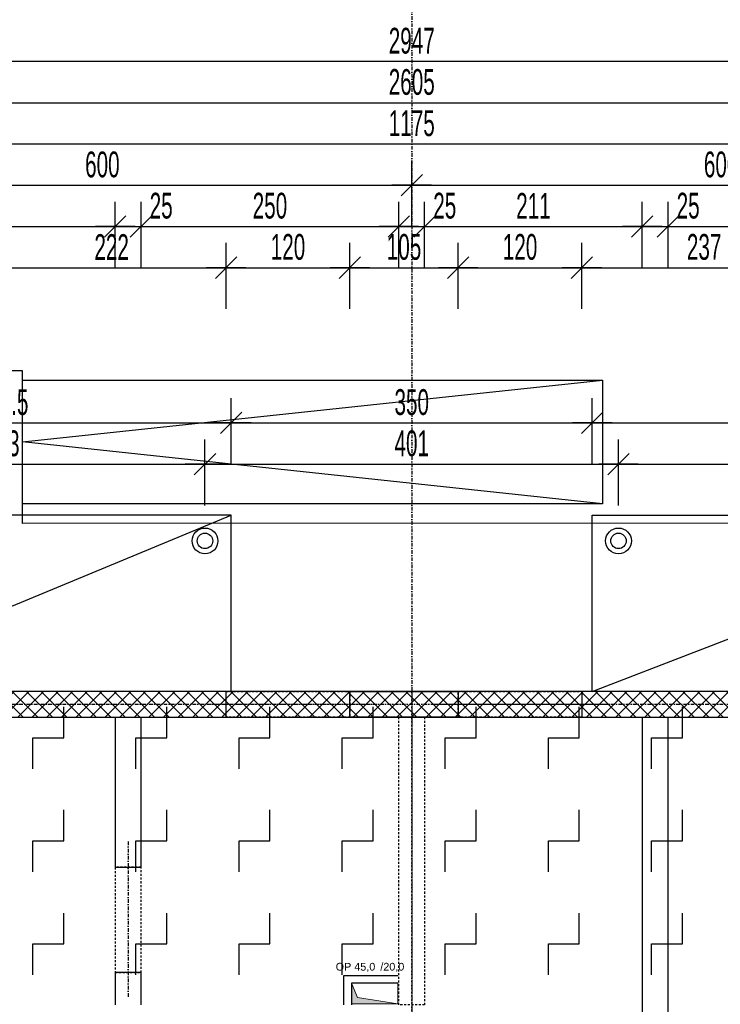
# Model space of a CAD drawing. Header units: millimetres. Extents: x -22500 to -4121, y -19317 to -14831.
# Tile 66 of 70: x -6726 to -6047, y -16507 to -15552. Entities that reach past the tile are written whole.
import ezdxf

# ---------------------------------------------------------------- set-up
doc = ezdxf.new("R2010")
doc.units = ezdxf.units.MM
doc.header["$LTSCALE"] = 10
doc.linetypes.add('MO', pattern=[0.7, 0.35, -0.17, 0.01, -0.17])
doc.linetypes.add('MP', pattern=[0.36, 0.2, -0.16])
for name, color, linetype in [('BA_szr', 1, 'Continuous'), ('BA_wym', 1, 'Continuous'), ('BD_lpm', 1, 'MP'), ('BD_osm', 1, 'MO'), ('BD_wic', 1, 'Continuous'), ('BD_wig', 3, 'Continuous'), ('BD_wis', 2, 'Continuous'), ('BZ_P_prz', 4, 'Continuous')]:
    doc.layers.add(name, color=color, linetype=linetype)
doc.layers.add('Nowe_A-Przebicia_Nr_pióra__1', color=7, linetype='Continuous', lineweight=13)
doc.layers.add('Nowe_A-Przebicia_Nr_pióra__102', color=7, linetype='Continuous', lineweight=5, true_color=0xcccccc)
doc.styles.add('BIKWYM', font='bikromsw.shx', dxfattribs={"width": 0.6})
doc.styles.add('STYL_AUTOMATYCZNY_1', font='arial.ttf')
doc.dimstyles.new('BA_KR_100_cm', dxfattribs={"dimtxt": 25, "dimasz": 1.666667, "dimexe": 24, "dimexo": 0, "dimgap": 0, "dimtad": 0, "dimdec": 1, "dimrnd": 0.5, "dimzin": 9, "dimdsep": 46, "dimtxsty": 'BIKWYM', "dimblk": 'WYM-KR', "dimcen": 0, "dimdle": 20, "dimclrd": 256, "dimclre": 256, "dimclrt": 2, "dimadec": 0, "dimazin": 0, "dimtfac": 0.033333, "dimtdec": 1, "dimtmove": 0, "dimatfit": 3, "dimldrblk": 'WYM-KR', "dimfxl": 25, "dimfxlon": 1, "dimtvp": 0.8, "dimtolj": 1, "dimarcsym": 0})

# ---------------------------------------------------------------- blocks, each defined once
blk = doc.blocks.new('WYM-KR')
at = {"color": 7, "linetype": 'ByBlock'}
blk.add_line((6.24, 6.24), (-6.24, -6.24), dxfattribs=at)
at = {"linetype": 'ByBlock'}
blk.add_line((11.52, 0), (-11.52, 0), dxfattribs=at)
blk = doc.blocks.new('*D581')
at = {"layer": 'BA_wym', "lineweight": -2}
for p, q in [((-6747.93, -15832.23), (-6747.93, -15768.23)), ((-6525.93, -15832.23), (-6525.93, -15768.23)), ((-6746.27, -15792.23), (-6527.6, -15792.23))]:
    blk.add_line(p, q, dxfattribs=at)
at = {"layer": 'Defpoints', "color": 0}
for p in [(-6525.93, -15792.23), (-6747.93, -16203.23), (-6525.93, -16203.23)]:
    blk.add_point(p, dxfattribs=at)
at = {"layer": 'BA_wym', "lineweight": -2, "xscale": 1.666666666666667, "yscale": 1.666666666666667, "zscale": 1.666666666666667, "rotation": 180}
blk.add_blockref('WYM-KR', (-6747.93, -15792.23), dxfattribs=at)
at = {"layer": 'BA_wym', "lineweight": -2, "xscale": 1.666666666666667, "yscale": 1.666666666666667, "zscale": 1.666666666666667}
blk.add_blockref('WYM-KR', (-6525.93, -15792.23), dxfattribs=at)
at = {"layer": 'BA_wym', "color": 2, "insert": (-6636.93, -15772.23), "char_height": 25, "attachment_point": 5, "style": 'BIKWYM'}
blk.add_mtext('\\A1;222', dxfattribs=at)
blk = doc.blocks.new('*D582')
at = {"layer": 'BA_wym', "lineweight": -2}
for p, q in [((-6525.93, -15832.23), (-6525.93, -15768.23)), ((-6405.93, -15832.23), (-6405.93, -15768.23)), ((-6524.27, -15792.23), (-6407.6, -15792.23))]:
    blk.add_line(p, q, dxfattribs=at)
at = {"layer": 'Defpoints', "color": 0}
for p in [(-6405.93, -15792.23), (-6525.93, -16203.23), (-6405.93, -16203.23)]:
    blk.add_point(p, dxfattribs=at)
at = {"layer": 'BA_wym', "lineweight": -2, "xscale": 1.666666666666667, "yscale": 1.666666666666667, "zscale": 1.666666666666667, "rotation": 180}
blk.add_blockref('WYM-KR', (-6525.93, -15792.23), dxfattribs=at)
at = {"layer": 'BA_wym', "lineweight": -2, "xscale": 1.666666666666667, "yscale": 1.666666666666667, "zscale": 1.666666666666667}
blk.add_blockref('WYM-KR', (-6405.93, -15792.23), dxfattribs=at)
at = {"layer": 'BA_wym', "color": 2, "insert": (-6465.93, -15772.23), "char_height": 25, "attachment_point": 5, "style": 'BIKWYM'}
blk.add_mtext('\\A1;120', dxfattribs=at)
blk = doc.blocks.new('*D583')
at = {"layer": 'BA_wym', "lineweight": -2}
for p, q in [((-6405.93, -15832.23), (-6405.93, -15768.23)), ((-6300.9, -15832.23), (-6300.9, -15768.23)), ((-6404.27, -15792.23), (-6302.56, -15792.23))]:
    blk.add_line(p, q, dxfattribs=at)
at = {"layer": 'Defpoints', "color": 0}
for p in [(-6300.9, -15792.23), (-6405.93, -16203.23), (-6300.9, -16203.23)]:
    blk.add_point(p, dxfattribs=at)
at = {"layer": 'BA_wym', "lineweight": -2, "xscale": 1.666666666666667, "yscale": 1.666666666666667, "zscale": 1.666666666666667, "rotation": 180}
blk.add_blockref('WYM-KR', (-6405.93, -15792.23), dxfattribs=at)
at = {"layer": 'BA_wym', "lineweight": -2, "xscale": 1.666666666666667, "yscale": 1.666666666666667, "zscale": 1.666666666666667}
blk.add_blockref('WYM-KR', (-6300.9, -15792.23), dxfattribs=at)
at = {"layer": 'BA_wym', "color": 2, "insert": (-6353.42, -15772.23), "char_height": 25, "attachment_point": 5, "style": 'BIKWYM'}
blk.add_mtext('\\A1;105', dxfattribs=at)
blk = doc.blocks.new('*D584')
at = {"layer": 'BA_wym', "lineweight": -2}
for p, q in [((-6300.9, -15832.23), (-6300.9, -15768.23)), ((-6180.9, -15832.23), (-6180.9, -15768.23)), ((-6299.23, -15792.23), (-6182.56, -15792.23))]:
    blk.add_line(p, q, dxfattribs=at)
at = {"layer": 'Defpoints', "color": 0}
for p in [(-6180.9, -15792.23), (-6300.9, -16203.23), (-6180.9, -16203.23)]:
    blk.add_point(p, dxfattribs=at)
at = {"layer": 'BA_wym', "lineweight": -2, "xscale": 1.666666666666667, "yscale": 1.666666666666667, "zscale": 1.666666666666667, "rotation": 180}
blk.add_blockref('WYM-KR', (-6300.9, -15792.23), dxfattribs=at)
at = {"layer": 'BA_wym', "lineweight": -2, "xscale": 1.666666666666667, "yscale": 1.666666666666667, "zscale": 1.666666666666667}
blk.add_blockref('WYM-KR', (-6180.9, -15792.23), dxfattribs=at)
at = {"layer": 'BA_wym', "color": 2, "insert": (-6240.9, -15772.23), "char_height": 25, "attachment_point": 5, "style": 'BIKWYM'}
blk.add_mtext('\\A1;120', dxfattribs=at)
blk = doc.blocks.new('*D585')
at = {"layer": 'BA_wym', "lineweight": -2}
for p, q in [((-6180.9, -15832.23), (-6180.9, -15768.23)), ((-5943.93, -15832.23), (-5943.93, -15768.23)), ((-6179.23, -15792.23), (-5945.6, -15792.23))]:
    blk.add_line(p, q, dxfattribs=at)
at = {"layer": 'Defpoints', "color": 0}
for p in [(-5943.93, -15792.23), (-6180.9, -16203.23), (-5943.93, -16203.23)]:
    blk.add_point(p, dxfattribs=at)
at = {"layer": 'BA_wym', "lineweight": -2, "xscale": 1.666666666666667, "yscale": 1.666666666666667, "zscale": 1.666666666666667, "rotation": 180}
blk.add_blockref('WYM-KR', (-6180.9, -15792.23), dxfattribs=at)
at = {"layer": 'BA_wym', "lineweight": -2, "xscale": 1.666666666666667, "yscale": 1.666666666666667, "zscale": 1.666666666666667}
blk.add_blockref('WYM-KR', (-5943.93, -15792.23), dxfattribs=at)
at = {"layer": 'BA_wym', "color": 2, "insert": (-6062.42, -15772.23), "char_height": 25, "attachment_point": 5, "style": 'BIKWYM'}
blk.add_mtext('\\A1;237', dxfattribs=at)
blk = doc.blocks.new('*D598')
at = {"layer": 'BA_wym', "lineweight": -2}
for p, q in [((-6933.43, -15792.23), (-6933.43, -15728.23)), ((-6633.43, -15792.23), (-6633.43, -15728.23)), ((-6931.77, -15752.23), (-6635.1, -15752.23))]:
    blk.add_line(p, q, dxfattribs=at)
at = {"layer": 'Defpoints', "color": 0}
for p in [(-6633.43, -15752.23), (-6933.43, -16152.23), (-6633.43, -16228.23)]:
    blk.add_point(p, dxfattribs=at)
at = {"layer": 'BA_wym', "lineweight": -2, "xscale": 1.666666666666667, "yscale": 1.666666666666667, "zscale": 1.666666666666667, "rotation": 180}
blk.add_blockref('WYM-KR', (-6933.43, -15752.23), dxfattribs=at)
at = {"layer": 'BA_wym', "lineweight": -2, "xscale": 1.666666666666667, "yscale": 1.666666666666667, "zscale": 1.666666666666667}
blk.add_blockref('WYM-KR', (-6633.43, -15752.23), dxfattribs=at)
at = {"layer": 'BA_wym', "color": 2, "insert": (-6783.43, -15732.23), "char_height": 25, "attachment_point": 5, "style": 'BIKWYM'}
blk.add_mtext('\\A1;300', dxfattribs=at)
blk = doc.blocks.new('*D599')
at = {"layer": 'BA_wym', "lineweight": -2}
for p, q in [((-6633.43, -15792.23), (-6633.43, -15728.23)), ((-6608.43, -15792.23), (-6608.43, -15728.23)), ((-6635.1, -15752.23), (-6636.77, -15752.23)), ((-6633.43, -15752.23), (-6608.43, -15752.23)), ((-6606.77, -15752.23), (-6572.72, -15752.23))]:
    blk.add_line(p, q, dxfattribs=at)
at = {"layer": 'Defpoints', "color": 0}
for p in [(-6608.43, -15752.23), (-6633.43, -16228.23), (-6608.43, -16228.23)]:
    blk.add_point(p, dxfattribs=at)
at = {"layer": 'BA_wym', "lineweight": -2, "xscale": 1.666666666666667, "yscale": 1.666666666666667, "zscale": 1.666666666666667}
blk.add_blockref('WYM-KR', (-6633.43, -15752.23), dxfattribs=at)
at = {"layer": 'BA_wym', "lineweight": -2, "xscale": 1.666666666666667, "yscale": 1.666666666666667, "zscale": 1.666666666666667, "rotation": 180}
blk.add_blockref('WYM-KR', (-6608.43, -15752.23), dxfattribs=at)
at = {"layer": 'BA_wym', "color": 2, "insert": (-6588.91, -15732.23), "char_height": 25, "attachment_point": 5, "style": 'BIKWYM'}
blk.add_mtext('\\A1;25', dxfattribs=at)
blk = doc.blocks.new('*D600')
at = {"layer": 'BA_wym', "lineweight": -2}
for p, q in [((-6608.43, -15792.23), (-6608.43, -15728.23)), ((-6358.43, -15792.23), (-6358.43, -15728.23)), ((-6606.77, -15752.23), (-6360.1, -15752.23))]:
    blk.add_line(p, q, dxfattribs=at)
at = {"layer": 'Defpoints', "color": 0}
for p in [(-6358.43, -15752.23), (-6608.43, -16228.23), (-6358.43, -16228.23)]:
    blk.add_point(p, dxfattribs=at)
at = {"layer": 'BA_wym', "lineweight": -2, "xscale": 1.666666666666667, "yscale": 1.666666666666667, "zscale": 1.666666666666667, "rotation": 180}
blk.add_blockref('WYM-KR', (-6608.43, -15752.23), dxfattribs=at)
at = {"layer": 'BA_wym', "lineweight": -2, "xscale": 1.666666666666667, "yscale": 1.666666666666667, "zscale": 1.666666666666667}
blk.add_blockref('WYM-KR', (-6358.43, -15752.23), dxfattribs=at)
at = {"layer": 'BA_wym', "color": 2, "insert": (-6483.43, -15732.23), "char_height": 25, "attachment_point": 5, "style": 'BIKWYM'}
blk.add_mtext('\\A1;250', dxfattribs=at)
blk = doc.blocks.new('*D601')
at = {"layer": 'BA_wym', "lineweight": -2}
for p, q in [((-6358.43, -15792.23), (-6358.43, -15728.23)), ((-6333.43, -15792.23), (-6333.43, -15728.23)), ((-6360.1, -15752.23), (-6361.77, -15752.23)), ((-6358.43, -15752.23), (-6333.43, -15752.23)), ((-6331.77, -15752.23), (-6297.72, -15752.23))]:
    blk.add_line(p, q, dxfattribs=at)
at = {"layer": 'Defpoints', "color": 0}
for p in [(-6333.43, -15752.23), (-6358.43, -16228.23), (-6333.43, -16228.23)]:
    blk.add_point(p, dxfattribs=at)
at = {"layer": 'BA_wym', "lineweight": -2, "xscale": 1.666666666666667, "yscale": 1.666666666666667, "zscale": 1.666666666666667}
blk.add_blockref('WYM-KR', (-6358.43, -15752.23), dxfattribs=at)
at = {"layer": 'BA_wym', "lineweight": -2, "xscale": 1.666666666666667, "yscale": 1.666666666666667, "zscale": 1.666666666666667, "rotation": 180}
blk.add_blockref('WYM-KR', (-6333.43, -15752.23), dxfattribs=at)
at = {"layer": 'BA_wym', "color": 2, "insert": (-6313.91, -15732.23), "char_height": 25, "attachment_point": 5, "style": 'BIKWYM'}
blk.add_mtext('\\A1;25', dxfattribs=at)
blk = doc.blocks.new('*D602')
at = {"layer": 'BA_wym', "lineweight": -2}
for p, q in [((-6333.43, -15792.23), (-6333.43, -15728.23)), ((-6122.43, -15792.23), (-6122.43, -15728.23)), ((-6331.77, -15752.23), (-6124.1, -15752.23))]:
    blk.add_line(p, q, dxfattribs=at)
at = {"layer": 'Defpoints', "color": 0}
for p in [(-6122.43, -15752.23), (-6333.43, -16228.23), (-6122.43, -16228.23)]:
    blk.add_point(p, dxfattribs=at)
at = {"layer": 'BA_wym', "lineweight": -2, "xscale": 1.666666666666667, "yscale": 1.666666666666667, "zscale": 1.666666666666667, "rotation": 180}
blk.add_blockref('WYM-KR', (-6333.43, -15752.23), dxfattribs=at)
at = {"layer": 'BA_wym', "lineweight": -2, "xscale": 1.666666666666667, "yscale": 1.666666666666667, "zscale": 1.666666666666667}
blk.add_blockref('WYM-KR', (-6122.43, -15752.23), dxfattribs=at)
at = {"layer": 'BA_wym', "color": 2, "insert": (-6227.93, -15732.23), "char_height": 25, "attachment_point": 5, "style": 'BIKWYM'}
blk.add_mtext('\\A1;211', dxfattribs=at)
blk = doc.blocks.new('*D603')
at = {"layer": 'BA_wym', "lineweight": -2}
for p, q in [((-6122.43, -15792.23), (-6122.43, -15728.23)), ((-6097.43, -15792.23), (-6097.43, -15728.23)), ((-6124.1, -15752.23), (-6125.77, -15752.23)), ((-6122.43, -15752.23), (-6097.43, -15752.23)), ((-6095.77, -15752.23), (-6061.72, -15752.23))]:
    blk.add_line(p, q, dxfattribs=at)
at = {"layer": 'Defpoints', "color": 0}
for p in [(-6097.43, -15752.23), (-6122.43, -16228.23), (-6097.43, -16228.23)]:
    blk.add_point(p, dxfattribs=at)
at = {"layer": 'BA_wym', "lineweight": -2, "xscale": 1.666666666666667, "yscale": 1.666666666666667, "zscale": 1.666666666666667}
blk.add_blockref('WYM-KR', (-6122.43, -15752.23), dxfattribs=at)
at = {"layer": 'BA_wym', "lineweight": -2, "xscale": 1.666666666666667, "yscale": 1.666666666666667, "zscale": 1.666666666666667, "rotation": 180}
blk.add_blockref('WYM-KR', (-6097.43, -15752.23), dxfattribs=at)
at = {"layer": 'BA_wym', "color": 2, "insert": (-6077.91, -15732.23), "char_height": 25, "attachment_point": 5, "style": 'BIKWYM'}
blk.add_mtext('\\A1;25', dxfattribs=at)
blk = doc.blocks.new('*D604')
at = {"layer": 'BA_wym', "lineweight": -2}
for p, q in [((-6097.43, -15792.23), (-6097.43, -15728.23)), ((-5758.43, -15792.23), (-5758.43, -15728.23)), ((-6095.77, -15752.23), (-5760.1, -15752.23))]:
    blk.add_line(p, q, dxfattribs=at)
at = {"layer": 'Defpoints', "color": 0}
for p in [(-5758.43, -15752.23), (-5758.43, -16152.23), (-6097.43, -16228.23)]:
    blk.add_point(p, dxfattribs=at)
at = {"layer": 'BA_wym', "lineweight": -2, "xscale": 1.666666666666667, "yscale": 1.666666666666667, "zscale": 1.666666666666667, "rotation": 180}
blk.add_blockref('WYM-KR', (-6097.43, -15752.23), dxfattribs=at)
at = {"layer": 'BA_wym', "lineweight": -2, "xscale": 1.666666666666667, "yscale": 1.666666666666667, "zscale": 1.666666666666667}
blk.add_blockref('WYM-KR', (-5758.43, -15752.23), dxfattribs=at)
at = {"layer": 'BA_wym', "color": 2, "insert": (-5927.93, -15732.23), "char_height": 25, "attachment_point": 5, "style": 'BIKWYM'}
blk.add_mtext('\\A1;339', dxfattribs=at)
blk = doc.blocks.new('*D611')
at = {"layer": 'BA_wym', "lineweight": -2}
for p, q in [((-6945.93, -15752.23), (-6945.93, -15688.23)), ((-6345.93, -15752.23), (-6345.93, -15688.23)), ((-6944.27, -15712.23), (-6347.6, -15712.23))]:
    blk.add_line(p, q, dxfattribs=at)
at = {"layer": 'Defpoints', "color": 0}
for p in [(-6345.93, -15712.23), (-6945.93, -16152.23), (-6345.93, -16203.23)]:
    blk.add_point(p, dxfattribs=at)
at = {"layer": 'BA_wym', "lineweight": -2, "xscale": 1.666666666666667, "yscale": 1.666666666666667, "zscale": 1.666666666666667, "rotation": 180}
blk.add_blockref('WYM-KR', (-6945.93, -15712.23), dxfattribs=at)
at = {"layer": 'BA_wym', "lineweight": -2, "xscale": 1.666666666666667, "yscale": 1.666666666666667, "zscale": 1.666666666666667}
blk.add_blockref('WYM-KR', (-6345.93, -15712.23), dxfattribs=at)
at = {"layer": 'BA_wym', "color": 2, "insert": (-6645.93, -15692.23), "char_height": 25, "attachment_point": 5, "style": 'BIKWYM'}
blk.add_mtext('\\A1;600', dxfattribs=at)
blk = doc.blocks.new('*D612')
at = {"layer": 'BA_wym', "lineweight": -2}
for p, q in [((-6345.93, -15752.23), (-6345.93, -15688.23)), ((-5745.93, -15752.23), (-5745.93, -15688.23)), ((-6344.27, -15712.23), (-5747.6, -15712.23))]:
    blk.add_line(p, q, dxfattribs=at)
at = {"layer": 'Defpoints', "color": 0}
for p in [(-5745.93, -15712.23), (-6345.93, -16203.23), (-5745.93, -16203.23)]:
    blk.add_point(p, dxfattribs=at)
at = {"layer": 'BA_wym', "lineweight": -2, "xscale": 1.666666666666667, "yscale": 1.666666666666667, "zscale": 1.666666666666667, "rotation": 180}
blk.add_blockref('WYM-KR', (-6345.93, -15712.23), dxfattribs=at)
at = {"layer": 'BA_wym', "lineweight": -2, "xscale": 1.666666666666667, "yscale": 1.666666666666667, "zscale": 1.666666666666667}
blk.add_blockref('WYM-KR', (-5745.93, -15712.23), dxfattribs=at)
at = {"layer": 'BA_wym', "color": 2, "insert": (-6045.93, -15692.23), "char_height": 25, "attachment_point": 5, "style": 'BIKWYM'}
blk.add_mtext('\\A1;600', dxfattribs=at)
blk = doc.blocks.new('*D618')
at = {"layer": 'BA_wym', "lineweight": -2}
for p, q in [((-6933.43, -15712.23), (-6933.43, -15648.23)), ((-5758.43, -15712.23), (-5758.43, -15648.23)), ((-6931.77, -15672.23), (-5760.1, -15672.23))]:
    blk.add_line(p, q, dxfattribs=at)
at = {"layer": 'Defpoints', "color": 0}
for p in [(-5758.43, -15672.23), (-6933.43, -16152.23), (-5758.43, -16152.23)]:
    blk.add_point(p, dxfattribs=at)
at = {"layer": 'BA_wym', "lineweight": -2, "xscale": 1.666666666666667, "yscale": 1.666666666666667, "zscale": 1.666666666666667, "rotation": 180}
blk.add_blockref('WYM-KR', (-6933.43, -15672.23), dxfattribs=at)
at = {"layer": 'BA_wym', "lineweight": -2, "xscale": 1.666666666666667, "yscale": 1.666666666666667, "zscale": 1.666666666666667}
blk.add_blockref('WYM-KR', (-5758.43, -15672.23), dxfattribs=at)
at = {"layer": 'BA_wym', "color": 2, "insert": (-6345.93, -15652.23), "char_height": 25, "attachment_point": 5, "style": 'BIKWYM'}
blk.add_mtext('\\A1;1175', dxfattribs=at)
blk = doc.blocks.new('*D622')
at = {"layer": 'BA_wym', "lineweight": -2}
for p, q in [((-7648.43, -15672.23), (-7648.43, -15608.23)), ((-5043.43, -15672.23), (-5043.43, -15608.23)), ((-7646.77, -15632.23), (-5045.1, -15632.23))]:
    blk.add_line(p, q, dxfattribs=at)
at = {"layer": 'Defpoints', "color": 0}
for p in [(-5043.43, -15632.23), (-5043.43, -16203.23), (-7648.43, -16465.73)]:
    blk.add_point(p, dxfattribs=at)
at = {"layer": 'BA_wym', "lineweight": -2, "xscale": 1.666666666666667, "yscale": 1.666666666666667, "zscale": 1.666666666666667, "rotation": 180}
blk.add_blockref('WYM-KR', (-7648.43, -15632.23), dxfattribs=at)
at = {"layer": 'BA_wym', "lineweight": -2, "xscale": 1.666666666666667, "yscale": 1.666666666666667, "zscale": 1.666666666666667}
blk.add_blockref('WYM-KR', (-5043.43, -15632.23), dxfattribs=at)
at = {"layer": 'BA_wym', "color": 2, "insert": (-6345.93, -15612.23), "char_height": 25, "attachment_point": 5, "style": 'BIKWYM'}
blk.add_mtext('\\A1;2605', dxfattribs=at)
blk = doc.blocks.new('*D624')
at = {"layer": 'BA_wym', "lineweight": -2}
for p, q in [((-7819.43, -15632.23), (-7819.43, -15568.23)), ((-4872.43, -15632.23), (-4872.43, -15568.23)), ((-4874.1, -15592.23), (-7817.77, -15592.23))]:
    blk.add_line(p, q, dxfattribs=at)
at = {"layer": 'Defpoints', "color": 0}
for p in [(-7819.43, -15592.23), (-7819.43, -16465.73), (-4872.43, -16465.73)]:
    blk.add_point(p, dxfattribs=at)
at = {"layer": 'BA_wym', "lineweight": -2, "xscale": 1.666666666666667, "yscale": 1.666666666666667, "zscale": 1.666666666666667, "rotation": 180}
blk.add_blockref('WYM-KR', (-7819.43, -15592.23), dxfattribs=at)
at = {"layer": 'BA_wym', "lineweight": -2, "xscale": 1.666666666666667, "yscale": 1.666666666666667, "zscale": 1.666666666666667}
blk.add_blockref('WYM-KR', (-4872.43, -15592.23), dxfattribs=at)
at = {"layer": 'BA_wym', "color": 2, "insert": (-6345.93, -15572.23), "char_height": 25, "attachment_point": 5, "style": 'BIKWYM'}
blk.add_mtext('\\A1;2947', dxfattribs=at)
blk = doc.blocks.new('*D626')
at = {"layer": 'BA_wym', "lineweight": -2}
for p, q in [((-6939.48, -16022.74), (-6939.48, -15958.74)), ((-6546.42, -16022.74), (-6546.42, -15958.74)), ((-6937.82, -15982.74), (-6548.09, -15982.74))]:
    blk.add_line(p, q, dxfattribs=at)
at = {"layer": 'Defpoints', "color": 0}
for p in [(-6546.42, -15982.74), (-6939.48, -16044.73), (-6546.42, -16044.73)]:
    blk.add_point(p, dxfattribs=at)
at = {"layer": 'BA_wym', "lineweight": -2, "xscale": 1.666666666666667, "yscale": 1.666666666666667, "zscale": 1.666666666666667, "rotation": 180}
blk.add_blockref('WYM-KR', (-6939.48, -15982.74), dxfattribs=at)
at = {"layer": 'BA_wym', "lineweight": -2, "xscale": 1.666666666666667, "yscale": 1.666666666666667, "zscale": 1.666666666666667}
blk.add_blockref('WYM-KR', (-6546.42, -15982.74), dxfattribs=at)
at = {"layer": 'BA_wym', "color": 2, "insert": (-6742.95, -15962.74), "char_height": 25, "attachment_point": 5, "style": 'BIKWYM'}
blk.add_mtext('\\A1;393', dxfattribs=at)
blk = doc.blocks.new('*D627')
at = {"layer": 'BA_wym', "lineweight": -2}
for p, q in [((-6546.42, -16022.74), (-6546.42, -15958.74)), ((-6145.44, -16022.74), (-6145.44, -15958.74)), ((-6544.76, -15982.74), (-6147.11, -15982.74))]:
    blk.add_line(p, q, dxfattribs=at)
at = {"layer": 'Defpoints', "color": 0}
for p in [(-6145.44, -15982.74), (-6546.42, -16044.73), (-6145.44, -16044.73)]:
    blk.add_point(p, dxfattribs=at)
at = {"layer": 'BA_wym', "lineweight": -2, "xscale": 1.666666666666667, "yscale": 1.666666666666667, "zscale": 1.666666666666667, "rotation": 180}
blk.add_blockref('WYM-KR', (-6546.42, -15982.74), dxfattribs=at)
at = {"layer": 'BA_wym', "lineweight": -2, "xscale": 1.666666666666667, "yscale": 1.666666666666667, "zscale": 1.666666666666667}
blk.add_blockref('WYM-KR', (-6145.44, -15982.74), dxfattribs=at)
at = {"layer": 'BA_wym', "color": 2, "insert": (-6345.93, -15962.74), "char_height": 25, "attachment_point": 5, "style": 'BIKWYM'}
blk.add_mtext('\\A1;401', dxfattribs=at)
blk = doc.blocks.new('*D628')
at = {"layer": 'BA_wym', "lineweight": -2}
for p, q in [((-6145.44, -16022.74), (-6145.44, -15958.74)), ((-5752.38, -16022.74), (-5752.38, -15958.74)), ((-6143.78, -15982.74), (-5754.05, -15982.74))]:
    blk.add_line(p, q, dxfattribs=at)
at = {"layer": 'Defpoints', "color": 0}
for p in [(-5752.38, -15982.74), (-6145.44, -16044.73), (-5752.38, -16044.73)]:
    blk.add_point(p, dxfattribs=at)
at = {"layer": 'BA_wym', "lineweight": -2, "xscale": 1.666666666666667, "yscale": 1.666666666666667, "zscale": 1.666666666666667, "rotation": 180}
blk.add_blockref('WYM-KR', (-6145.44, -15982.74), dxfattribs=at)
at = {"layer": 'BA_wym', "lineweight": -2, "xscale": 1.666666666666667, "yscale": 1.666666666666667, "zscale": 1.666666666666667}
blk.add_blockref('WYM-KR', (-5752.38, -15982.74), dxfattribs=at)
at = {"layer": 'BA_wym', "color": 2, "insert": (-5948.91, -15962.74), "char_height": 25, "attachment_point": 5, "style": 'BIKWYM'}
blk.add_mtext('\\A1;393', dxfattribs=at)
blk = doc.blocks.new('*D630')
at = {"layer": 'BA_wym', "lineweight": -2}
for p, q in [((-6964.44, -15982.74), (-6964.44, -15918.74)), ((-6520.99, -15982.74), (-6520.99, -15918.74)), ((-6962.77, -15942.74), (-6522.65, -15942.74))]:
    blk.add_line(p, q, dxfattribs=at)
at = {"layer": 'Defpoints', "color": 0}
for p in [(-6520.99, -15942.74), (-6964.44, -16032.23), (-6520.99, -16032.23)]:
    blk.add_point(p, dxfattribs=at)
at = {"layer": 'BA_wym', "lineweight": -2, "xscale": 1.666666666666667, "yscale": 1.666666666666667, "zscale": 1.666666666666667, "rotation": 180}
blk.add_blockref('WYM-KR', (-6964.44, -15942.74), dxfattribs=at)
at = {"layer": 'BA_wym', "lineweight": -2, "xscale": 1.666666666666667, "yscale": 1.666666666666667, "zscale": 1.666666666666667}
blk.add_blockref('WYM-KR', (-6520.99, -15942.74), dxfattribs=at)
at = {"layer": 'BA_wym', "color": 2, "insert": (-6742.71, -15922.74), "char_height": 25, "attachment_point": 5, "style": 'BIKWYM'}
blk.add_mtext('\\A1;443.5', dxfattribs=at)
blk = doc.blocks.new('*D631')
at = {"layer": 'BA_wym', "lineweight": -2}
for p, q in [((-6520.99, -15982.74), (-6520.99, -15918.74)), ((-6170.9, -15982.74), (-6170.9, -15918.74)), ((-6519.32, -15942.74), (-6172.56, -15942.74))]:
    blk.add_line(p, q, dxfattribs=at)
at = {"layer": 'Defpoints', "color": 0}
for p in [(-6170.9, -15942.74), (-6520.99, -16032.23), (-6170.9, -16032.23)]:
    blk.add_point(p, dxfattribs=at)
at = {"layer": 'BA_wym', "lineweight": -2, "xscale": 1.666666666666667, "yscale": 1.666666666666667, "zscale": 1.666666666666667, "rotation": 180}
blk.add_blockref('WYM-KR', (-6520.99, -15942.74), dxfattribs=at)
at = {"layer": 'BA_wym', "lineweight": -2, "xscale": 1.666666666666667, "yscale": 1.666666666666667, "zscale": 1.666666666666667}
blk.add_blockref('WYM-KR', (-6170.9, -15942.74), dxfattribs=at)
at = {"layer": 'BA_wym', "color": 2, "insert": (-6345.94, -15922.74), "char_height": 25, "attachment_point": 5, "style": 'BIKWYM'}
blk.add_mtext('\\A1;350', dxfattribs=at)
blk = doc.blocks.new('*D632')
at = {"layer": 'BA_wym', "lineweight": -2}
for p, q in [((-6170.9, -15982.74), (-6170.9, -15918.74)), ((-5727.43, -15982.74), (-5727.43, -15918.74)), ((-6169.23, -15942.74), (-5729.1, -15942.74))]:
    blk.add_line(p, q, dxfattribs=at)
at = {"layer": 'Defpoints', "color": 0}
for p in [(-5727.43, -15942.74), (-6170.9, -16032.23), (-5727.43, -16032.22)]:
    blk.add_point(p, dxfattribs=at)
at = {"layer": 'BA_wym', "lineweight": -2, "xscale": 1.666666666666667, "yscale": 1.666666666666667, "zscale": 1.666666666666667, "rotation": 180}
blk.add_blockref('WYM-KR', (-6170.9, -15942.74), dxfattribs=at)
at = {"layer": 'BA_wym', "lineweight": -2, "xscale": 1.666666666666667, "yscale": 1.666666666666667, "zscale": 1.666666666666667}
blk.add_blockref('WYM-KR', (-5727.43, -15942.74), dxfattribs=at)
at = {"layer": 'BA_wym', "color": 2, "insert": (-5949.16, -15922.74), "char_height": 25, "attachment_point": 5, "style": 'BIKWYM'}
blk.add_mtext('\\A1;443.5', dxfattribs=at)

msp = doc.modelspace()

# ---------------------------------------------------------------- hatches: boundary and pattern name
at = {"layer": 'BA_szr'}
h = msp.add_hatch(dxfattribs=at)
h.set_pattern_fill('BIK_CIAGLE_SKRZYZOWANE', color=8, scale=100, angle=45, pattern_type=2)
h.set_pattern_definition([(45, (-2016.022, -17272.086), (-7.071068, 7.071068), []), (135, (-2016.022, -17272.086), (-7.071068, -7.071068), [])])
h.paths.add_polyline_path([(-6958.43, -16228.23), (-6958.43, -16203.23), (-5733.43, -16203.23), (-5733.43, -16228.23)])
at = {"layer": 'Nowe_A-Przebicia_Nr_pióra__102', "linetype": 'Continuous', "lineweight": 5, "true_color": 0xcccccc}
msp.add_hatch(color=254, dxfattribs=at).paths.add_polyline_path([(-6359.43, -16506.23), (-6404.43, -16506.23), (-6404.43, -16486.23), (-6398.37, -16500.17)])

# ---------------------------------------------------------------- linework, layer by layer
at = {"layer": 'BD_lpm'}
for points in [[(-6405.93, -16228.23), (-6525.93, -16228.23), (-6525.93, -16203.23), (-6405.93, -16203.23)], [(-6180.9, -16228.23), (-6300.9, -16228.23), (-6300.9, -16203.23), (-6180.9, -16203.23)], [(-6633.43, -16475.83), (-6608.43, -16475.83), (-6608.43, -16373.83), (-6633.43, -16373.83)]]:
    msp.add_lwpolyline(points, close=True, dxfattribs=at)
msp.add_lwpolyline([(-6333.43, -16228.23), (-6333.43, -16507.23), (-6358.43, -16507.23), (-6358.43, -16228.23), (-6333.43, -16228.23)], dxfattribs=at)
at = {"layer": 'BD_osm', "color": 5}
for p, q in [((-6345.93, -16203.23), (-6345.93, -16532.23)), ((-6936.93, -16215.73), (-6722.93, -16215.73)), ((-6550.93, -16215.73), (-6380.93, -16215.73)), ((-6325.9, -16215.73), (-6155.9, -16215.73)), ((-6620.93, -16348.83), (-6620.93, -16500.83))]:
    msp.add_line(p, q, dxfattribs=at)
at = {"layer": 'BD_osm'}
for points in [[(-6345.93, -15492.23), (-6345.93, -18704.69)], [(-8259.43, -16215.73), (-4432.43, -16215.73)]]:
    msp.add_lwpolyline(points, dxfattribs=at)
at = {"layer": 'BD_wic', "color": 8}
for points in [[(-5727.43, -16152.23), (-5727.43, -16040.19), (-6723.43, -16040.23), (-6723.43, -15892.23), (-6964.44, -15892.23), (-6964.43, -16152.23)], [(-6723.43, -15901.23), (-6160.93, -15901.23), (-6160.93, -16021.23), (-6723.43, -16021.23)], [(-6160.93, -16021.23), (-6723.43, -15961.23), (-6160.93, -15901.23)], [(-6411.93, -16507.23), (-6411.93, -16478.73), (-6359.43, -16478.73)], [(-6359.43, -16486.23), (-6404.43, -16486.23), (-6404.43, -16507.23)]]:
    msp.add_lwpolyline(points, dxfattribs=at)
at = {"layer": 'BD_wic'}
for points in [[(-6520.97, -16203.23), (-6520.97, -16032.23), (-6964.44, -16032.23), (-6964.44, -16152.23)], [(-6933.43, -16203.23), (-6520.97, -16032.23)], [(-6170.9, -16203.23), (-6170.9, -16032.23), (-5727.43, -16032.22), (-5727.43, -16152.23)], [(-6170.9, -16203.23), (-5727.43, -16032.22)]]:
    msp.add_lwpolyline(points, dxfattribs=at)
for centre in [(-6546.42, -16057.23), (-6145.44, -16057.23)]:
    msp.add_circle(centre, 7.5, dxfattribs=at)
at = {"layer": 'BD_wig'}
for points in [[(-6525.93, -16228.23), (-6525.93, -16203.23), (-6747.93, -16203.23), (-6747.93, -16228.23), (-6633.43, -16228.23), (-6633.43, -16373.83), (-6608.43, -16373.83), (-6608.43, -16228.23), (-6525.93, -16228.23)], [(-6097.43, -16657.23), (-6097.43, -16228.23), (-5943.93, -16228.24), (-5943.93, -16203.24), (-6180.9, -16203.23), (-6180.9, -16228.23), (-6122.43, -16228.23), (-6122.43, -16657.23)], [(-6608.43, -16507.23), (-6608.43, -16475.83), (-6633.43, -16475.83), (-6633.43, -16507.23)]]:
    msp.add_lwpolyline(points, dxfattribs=at)
msp.add_lwpolyline([(-6300.9, -16228.23), (-6405.93, -16228.23), (-6405.93, -16203.23), (-6300.9, -16203.23)], close=True, dxfattribs=at)
for centre in [(-6546.42, -16057.23), (-6145.44, -16057.23)]:
    msp.add_circle(centre, 12.5, dxfattribs=at)
at = {"layer": 'BD_wis', "color": 8}
msp.add_lwpolyline([(-6958.43, -16228.23), (-5733.43, -16228.23), (-5733.43, -16203.23), (-6958.43, -16203.23)], close=True, dxfattribs=at)
at = {"layer": 'BZ_P_prz'}
for points in [[(-6713.43, -16278.23), (-6713.43, -16248.23), (-6683.43, -16248.23), (-6683.43, -16218.23)], [(-6613.43, -16278.23), (-6613.43, -16248.23), (-6583.43, -16248.23), (-6583.43, -16218.23)], [(-6513.43, -16278.23), (-6513.43, -16248.23), (-6483.43, -16248.23), (-6483.43, -16218.23)], [(-6413.43, -16278.23), (-6413.43, -16248.23), (-6383.43, -16248.23), (-6383.43, -16218.23)], [(-6313.43, -16278.23), (-6313.43, -16248.23), (-6283.43, -16248.23), (-6283.43, -16218.23)], [(-6213.43, -16278.23), (-6213.43, -16248.23), (-6183.43, -16248.23), (-6183.43, -16218.23)], [(-6113.43, -16278.23), (-6113.43, -16248.23), (-6083.43, -16248.23), (-6083.43, -16218.23)], [(-6713.43, -16378.23), (-6713.43, -16348.23), (-6683.43, -16348.23), (-6683.43, -16318.23)], [(-6613.43, -16378.23), (-6613.43, -16348.23), (-6583.43, -16348.23), (-6583.43, -16318.23)], [(-6513.43, -16378.23), (-6513.43, -16348.23), (-6483.43, -16348.23), (-6483.43, -16318.23)], [(-6413.43, -16378.23), (-6413.43, -16348.23), (-6383.43, -16348.23), (-6383.43, -16318.23)], [(-6313.43, -16378.23), (-6313.43, -16348.23), (-6283.43, -16348.23), (-6283.43, -16318.23)], [(-6213.43, -16378.23), (-6213.43, -16348.23), (-6183.43, -16348.23), (-6183.43, -16318.23)], [(-6113.43, -16378.23), (-6113.43, -16348.23), (-6083.43, -16348.23), (-6083.43, -16318.23)], [(-6713.43, -16478.23), (-6713.43, -16448.23), (-6683.43, -16448.23), (-6683.43, -16418.23)], [(-6613.43, -16478.23), (-6613.43, -16448.23), (-6583.43, -16448.23), (-6583.43, -16418.23)], [(-6513.43, -16478.23), (-6513.43, -16448.23), (-6483.43, -16448.23), (-6483.43, -16418.23)], [(-6413.43, -16478.23), (-6413.43, -16448.23), (-6383.43, -16448.23), (-6383.43, -16418.23)], [(-6313.43, -16478.23), (-6313.43, -16448.23), (-6283.43, -16448.23), (-6283.43, -16418.23)], [(-6213.43, -16478.23), (-6213.43, -16448.23), (-6183.43, -16448.23), (-6183.43, -16418.23)], [(-6113.43, -16478.23), (-6113.43, -16448.23), (-6083.43, -16448.23), (-6083.43, -16418.23)]]:
    msp.add_lwpolyline(points, dxfattribs=at)
at = {"layer": 'Nowe_A-Przebicia_Nr_pióra__1', "color": 7, "linetype": 'Continuous', "lineweight": 13}
for p, q in [((-6398.37, -16500.17), (-6404.43, -16486.23)), ((-6404.43, -16486.23), (-6359.43, -16486.23)), ((-6404.43, -16506.23), (-6404.43, -16486.23)), ((-6359.43, -16486.23), (-6359.43, -16506.23)), ((-6359.43, -16506.23), (-6398.37, -16500.17)), ((-6359.43, -16506.23), (-6404.43, -16506.23))]:
    msp.add_line(p, q, dxfattribs=at)

# ---------------------------------------------------------------- texts
at = {"layer": 'Nowe_A-Przebicia_Nr_pióra__1', "color": 7, "lineweight": 13, "style": 'STYL_AUTOMATYCZNY_1'}
for s, p in [('OP 45,0', (-6419.71, -16474.02)), (' /20,0', (-6379.35, -16474.02))]:
    msp.add_text(s, height=7.5, dxfattribs=at).set_placement(p)

# ---------------------------------------------------------------- dimensions: what is measured, and where the dimension line sits
at = {"layer": 'BA_wym'}
for base, p1, p2, override, picture, middle in [((-7819.43, -15592.23), (-4872.43, -16465.73), (-7819.43, -16465.73), {"dimatfit": 1, "dimfxl": 40}, '*D624', (-6345.93, -15572.23)), ((-5043.43, -15632.23), (-7648.43, -16465.73), (-5043.43, -16203.23), {"dimtmove": 1, "dimatfit": 1, "dimfxl": 40}, '*D622', (-6345.93, -15612.23)), ((-5758.43, -15672.23), (-6933.43, -16152.23), (-5758.43, -16152.23), {"dimtmove": 1, "dimatfit": 1, "dimfxl": 40}, '*D618', (-6345.93, -15652.23)), ((-6345.93, -15712.23), (-6945.93, -16152.23), (-6345.93, -16203.23), {"dimtmove": 1, "dimatfit": 1, "dimfxl": 40}, '*D611', (-6645.93, -15692.23)), ((-5745.93, -15712.23), (-6345.93, -16203.23), (-5745.93, -16203.23), {"dimtmove": 1, "dimatfit": 1, "dimfxl": 40}, '*D612', (-6045.93, -15692.23)), ((-6633.43, -15752.23), (-6933.43, -16152.23), (-6633.43, -16228.23), {"dimtmove": 1, "dimatfit": 1, "dimfxl": 40}, '*D598', (-6783.43, -15732.23)), ((-6608.43, -15752.23), (-6633.43, -16228.23), (-6608.43, -16228.23), {"dimblk": 'WYM-KR', "dimatfit": 1, "dimfxl": 40}, '*D599', (-6588.91, -15732.23)), ((-6358.43, -15752.23), (-6608.43, -16228.23), (-6358.43, -16228.23), {"dimtmove": 1, "dimatfit": 1, "dimfxl": 40}, '*D600', (-6483.43, -15732.23)), ((-6333.43, -15752.23), (-6358.43, -16228.23), (-6333.43, -16228.23), {"dimblk": 'WYM-KR', "dimatfit": 1, "dimfxl": 40}, '*D601', (-6313.91, -15732.23)), ((-6122.43, -15752.23), (-6333.43, -16228.23), (-6122.43, -16228.23), {"dimtmove": 1, "dimatfit": 1, "dimfxl": 40}, '*D602', (-6227.93, -15732.23)), ((-6097.43, -15752.23), (-6122.43, -16228.23), (-6097.43, -16228.23), {"dimblk": 'WYM-KR', "dimatfit": 1, "dimfxl": 40}, '*D603', (-6077.91, -15732.23)), ((-5758.43, -15752.23), (-6097.43, -16228.23), (-5758.43, -16152.23), {"dimtmove": 1, "dimatfit": 1, "dimfxl": 40}, '*D604', (-5927.93, -15732.23)), ((-6525.93, -15792.23), (-6747.93, -16203.23), (-6525.93, -16203.23), {"dimtmove": 1, "dimatfit": 1, "dimfxl": 40}, '*D581', (-6636.93, -15772.23)), ((-6405.93, -15792.23), (-6525.93, -16203.23), (-6405.93, -16203.23), {"dimtmove": 1, "dimatfit": 1, "dimfxl": 40}, '*D582', (-6465.93, -15772.23)), ((-6300.9, -15792.23), (-6405.93, -16203.23), (-6300.9, -16203.23), {"dimtmove": 1, "dimatfit": 1, "dimfxl": 40}, '*D583', (-6353.42, -15772.23)), ((-6180.9, -15792.23), (-6300.9, -16203.23), (-6180.9, -16203.23), {"dimtmove": 1, "dimatfit": 1, "dimfxl": 40}, '*D584', (-6240.9, -15772.23)), ((-5943.93, -15792.23), (-6180.9, -16203.23), (-5943.93, -16203.23), {"dimtmove": 1, "dimatfit": 1, "dimfxl": 40}, '*D585', (-6062.42, -15772.23)), ((-6520.986, -15942.7447), (-6964.4354, -16032.2342), (-6520.986, -16032.2342), {"dimatfit": 1, "dimfxl": 40}, '*D630', (-6742.7107, -15922.7447)), ((-6170.9, -15942.74), (-6520.99, -16032.23), (-6170.9, -16032.23), {"dimtmove": 1, "dimatfit": 1, "dimfxl": 40}, '*D631', (-6345.94, -15922.74)), ((-5727.43, -15942.74), (-6170.9, -16032.23), (-5727.43, -16032.22), {"dimtmove": 1, "dimatfit": 1, "dimfxl": 40}, '*D632', (-5949.16, -15922.74)), ((-6546.42, -15982.74), (-6939.48, -16044.73), (-6546.42, -16044.73), {"dimtmove": 1, "dimatfit": 1, "dimfxl": 40}, '*D626', (-6742.95, -15962.74)), ((-6145.44, -15982.74), (-6546.42, -16044.73), (-6145.44, -16044.73), {"dimtmove": 1, "dimatfit": 1, "dimfxl": 40}, '*D627', (-6345.93, -15962.74)), ((-5752.38, -15982.74), (-6145.44, -16044.73), (-5752.38, -16044.73), {"dimtmove": 1, "dimatfit": 1, "dimfxl": 40}, '*D628', (-5948.91, -15962.74))]:
    dim = msp.add_linear_dim(base=base, p1=p1, p2=p2, dimstyle='BA_KR_100_cm', override=override, dxfattribs=at)
    dim.commit()
    dim.dimension.update_dxf_attribs({"geometry": picture, "text_midpoint": middle})

doc.saveas('drawing.dxf')
